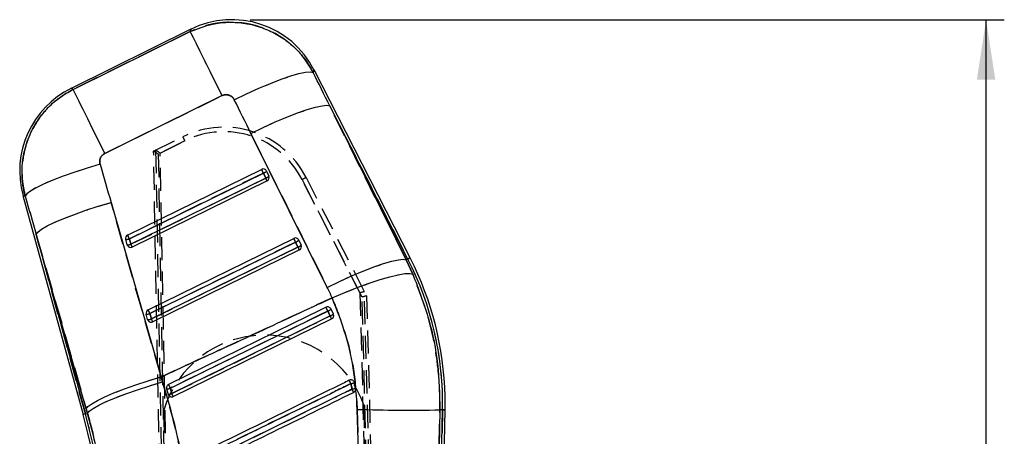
# Model space of a CAD drawing. Extents: x 62 to 743, y 47 to 577.
# Tile 20 of 22: x 299 to 407, y 452 to 498. Entities that reach past the tile are written whole.
import ezdxf

# ---------------------------------------------------------------- set-up
doc = ezdxf.new("R2010")
doc.units = 0
doc.header["$LTSCALE"] = 2
doc.linetypes.add('HIDDEN', pattern=[1.905, 1.27, -0.635])
doc.layers.get('0').update_dxf_attribs({"linetype": 'CONTINUOUS'})
doc.styles.add('SLDTEXTSTYLE0', font='TXT', dxfattribs={"width": 0.75})
doc.dimstyles.new('SLDDIMSTYLE0', dxfattribs={"dimtxt": 7, "dimasz": 6.604, "dimexe": 0, "dimexo": 0.0625, "dimgap": 1.75, "dimtad": 1, "dimdec": 0, "dimrnd": 1e-09, "dimzin": 12, "dimtxsty": 'SLDTEXTSTYLE0', "dimsah": 1, "dimcen": 0.09, "dimazin": 3, "dimtfac": 1, "dimtdec": 0, "dimtofl": 0, "dimtmove": 0, "dimatfit": 3, "dimtolj": 1, "dimtzin": 12})

# ---------------------------------------------------------------- blocks, each defined once
blk = doc.blocks.new('_D')
at = {"color": 179, "linetype": 'CONTINUOUS'}
for p, q in [((324.5, 497.82), (407.38, 497.82)), ((405.38, 240.17), (405.38, 497.82)), ((376.38, 240.17), (407.38, 240.17))]:
    blk.add_line(p, q, dxfattribs=at)
for points in [[(405.38, 497.82), (404.36, 491.22), (406.39, 491.22)], [(405.38, 240.17), (406.39, 246.78), (404.36, 246.78)]]:
    blk.add_solid(points, dxfattribs=at)
at = {"color": 179, "linetype": 'CONTINUOUS', "insert": (396.36, 372.37, 0.1), "char_height": 7, "attachment_point": 1, "rotation": 90, "style": 'SLDTEXTSTYLE0'}
blk.add_mtext('258', dxfattribs=at)

msp = doc.modelspace()

# ---------------------------------------------------------------- linework, layer by layer
at = {"color": 7, "linetype": 'CONTINUOUS'}
for p, q in [((318.005481, 496.770823), (304.844166, 490.264932)), ((305.06363, 490.14602), (317.941138, 496.511603)), ((342.091309, 471.609855), (331.544811, 492.284128)), ((321.423174, 489.467496), (308.545667, 483.101899)), ((333.259678, 488.327498), (341.646757, 471.383089)), ((341.850469, 471.48701), (333.259678, 488.327498)), ((332.985976, 468.3693), (324.598896, 485.313723)), ((311.050198, 474.122057), (325.769723, 481.349314)), ((311.251833, 473.711679), (325.971357, 480.938951)), ((326.227101, 480.391184), (311.414263, 473.118106)), ((325.971357, 480.938951), (326.227101, 480.391184)), ((326.314739, 481.160218), (326.570484, 480.612466)), ((326.381401, 480.076591), (311.568565, 472.803498)), ((299.551914, 478.48692), (306.153311, 454.362968)), ((309.230301, 477.716724), (314.731768, 458.512986)), ((306.508618, 454.989547), (301.007151, 474.193299)), ((301.007151, 474.193299), (306.414089, 454.43433)), ((310.998782, 473.058978), (310.836351, 473.652566)), ((311.414263, 473.118106), (311.251833, 473.711679)), ((313.300583, 465.898315), (329.312927, 473.760361)), ((313.502218, 465.487937), (329.51456, 473.349983)), ((329.770305, 472.802216), (313.664648, 464.894364)), ((329.51456, 473.349983), (329.770305, 472.802216)), ((329.857943, 473.571265), (330.113687, 473.023498)), ((329.924605, 472.487623), (313.818949, 464.57977)), ((341.850469, 471.48701), (341.646757, 471.383089)), ((341.646757, 471.383089), (342.379803, 469.817424)), ((313.249166, 464.835251), (313.086736, 465.428824)), ((313.664648, 464.894364), (313.502218, 465.487937)), ((333.656819, 465.434695), (333.401098, 465.982417)), ((333.662, 465.423131), (333.656819, 465.434695)), ((316.069334, 456.356028), (333.467808, 464.898655)), ((314.731768, 458.512986), (314.898948, 457.963953)), ((335.978659, 457.86717), (335.921823, 458.003411)), ((336.104629, 457.254255), (335.978659, 457.86717)), ((315.336912, 457.205573), (315.499271, 456.612164)), ((315.499271, 456.612164), (315.538323, 456.518287)), ((306.414089, 454.43433), (306.649088, 454.498643)), ((306.649088, 454.498643), (306.508618, 454.989547)), ((336.410786, 450.422907), (336.286466, 454.945082)), ((344.444305, 396.717655), (345.658539, 454.881007)), ((344.505707, 386.705125), (345.928847, 454.875374)), ((345.356541, 454.88731), (345.284423, 450.789088)), ((345.658539, 454.881007), (345.356541, 454.88731))]:
    msp.add_line(p, q, dxfattribs=at)
at = {"color": 7, "linetype": 'HIDDEN'}
for p, q in [((317.941138, 496.511603), (305.06363, 490.14602)), ((308.545667, 483.101899), (321.423174, 489.467496)), ((333.259678, 488.327498), (341.850469, 471.48701)), ((341.646757, 471.383089), (333.259678, 488.327498)), ((313.910215, 483.349705), (317.123759, 484.938854)), ((324.598896, 485.313723), (332.985976, 468.3693)), ((317.345346, 484.492848), (314.415912, 483.044202)), ((314.631636, 483.150879), (317.345346, 484.492848)), ((315.810879, 380.045744), (313.910215, 483.349705)), ((314.127072, 483.455742), (316.06334, 379.992941)), ((314.415912, 483.044202), (316.312202, 379.977847)), ((316.563147, 379.942337), (314.631636, 483.150879)), ((325.971357, 480.938951), (311.251833, 473.711679)), ((311.414263, 473.118106), (326.227101, 480.391184)), ((326.227101, 480.391184), (325.971357, 480.938951)), ((330.666103, 480.449775), (337.302537, 467.429409)), ((336.805734, 467.305133), (330.220581, 480.224902)), ((330.220581, 480.224902), (336.570462, 467.766726)), ((314.731768, 458.512986), (309.230301, 477.716724)), ((306.414089, 454.43433), (301.007151, 474.193299)), ((301.007151, 474.193299), (306.508618, 454.989547)), ((311.251833, 473.711679), (311.414263, 473.118106)), ((329.51456, 473.349983), (313.502218, 465.487937)), ((313.664648, 464.894364), (329.770305, 472.802216)), ((329.770305, 472.802216), (329.51456, 473.349983)), ((341.850469, 471.48701), (341.646757, 471.383089)), ((342.379803, 469.817424), (341.646757, 471.383089)), ((336.570462, 467.766726), (338.911705, 380.452411)), ((339.40867, 380.526522), (337.066089, 467.890764)), ((337.302537, 467.429409), (339.658455, 380.591163)), ((339.160764, 380.499655), (336.805734, 467.305133)), ((313.502218, 465.487937), (313.664648, 464.894364)), ((333.656819, 465.434695), (333.662, 465.423131)), ((314.898948, 457.963953), (314.731768, 458.512986)), ((315.538323, 456.518287), (315.499271, 456.612164)), ((306.414089, 454.43433), (306.649088, 454.498643)), ((306.508618, 454.989547), (306.649088, 454.498643)), ((316.738318, 380.033182), (315.03491, 454.86241)), ((336.286466, 454.945082), (336.410786, 450.422907)), ((338.732598, 380.534763), (337.029212, 455.363089)), ((345.658539, 454.881007), (344.444305, 396.717655)), ((345.284423, 450.789088), (345.356541, 454.88731)), ((345.658539, 454.881007), (345.356541, 454.88731))]:
    msp.add_line(p, q, dxfattribs=at)
at = {"color": 8, "linetype": 'CONTINUOUS', "flags": 128}
for points in [[(317.941138, 496.511603), (317.998328, 496.742005), (318.005481, 496.770823)], [(331.544811, 492.284128), (331.532646, 492.255086), (331.435373, 492.022866)], [(304.844166, 490.264932), (304.868563, 490.251714), (305.06363, 490.14602)], [(299.798178, 478.397572), (299.579288, 478.476981), (299.551914, 478.48692)], [(342.091309, 471.609855), (342.076247, 471.602181), (342.03107, 471.579129), (341.955799, 471.540729), (341.850469, 471.48701)], [(306.414089, 454.43433), (306.300039, 454.403127), (306.218537, 454.38082), (306.169621, 454.367438), (306.153311, 454.362968)], [(345.928847, 454.875374), (345.911943, 454.875717), (345.861238, 454.876775), (345.776757, 454.878548), (345.658539, 454.881007)]]:
    msp.add_lwpolyline(points, dxfattribs=at)
at = {"color": 7, "linetype": 'HIDDEN', "flags": 128}
for points in [[(318.005481, 496.770823), (317.998328, 496.742005), (317.941138, 496.511603)], [(321.423174, 489.467496), (320.753899, 490.821431), (320.119782, 492.104242), (319.539039, 493.279079), (319.028358, 494.312177), (318.60241, 495.173866), (318.273432, 495.839382), (318.050877, 496.289605), (317.941138, 496.511603)], [(331.435373, 492.022866), (331.532646, 492.255086), (331.544811, 492.284128)], [(322.768387, 489.005918), (324.125954, 489.660854), (325.461504, 490.267092), (326.738429, 490.808019), (327.921729, 491.268823), (328.978966, 491.636837), (329.88116, 491.902003), (330.603582, 492.057035), (331.12643, 492.0977), (331.435373, 492.022866)], [(305.06363, 490.14602), (304.868563, 490.251714), (304.844166, 490.264932)], [(308.545667, 483.101899), (307.876392, 484.455833), (307.242277, 485.738644), (306.661534, 486.913482), (306.150853, 487.946579), (305.724903, 488.808269), (305.395926, 489.473784), (305.17337, 489.924023), (305.06363, 490.14602)], [(324.598896, 485.313723), (325.949007, 485.963071), (327.277574, 486.564482), (328.54862, 487.101654), (329.727733, 487.560058), (330.782984, 487.927267), (331.685802, 488.193343), (332.41174, 488.351071), (332.941144, 488.396207), (333.259678, 488.327498)], [(308.028324, 481.922919), (306.61112, 481.49685), (305.246233, 481.052304), (303.969889, 480.601111), (302.815954, 480.155224), (301.815051, 479.726503), (300.993743, 479.326287), (300.373825, 478.965232), (299.971747, 478.652889), (299.798178, 478.397572)], [(299.551914, 478.48692), (299.579288, 478.476981), (299.798178, 478.397572)], [(301.007151, 474.193299), (301.192227, 474.450627), (301.602366, 474.764148), (302.226833, 475.12562), (303.049265, 475.525597), (304.048124, 475.953588), (305.197242, 476.398373), (306.466523, 476.848329), (307.822714, 477.291653), (309.230301, 477.716724)], [(332.985976, 468.3693), (334.336087, 469.018662), (335.664653, 469.620073), (336.9357, 470.157245), (338.114812, 470.615635), (339.170064, 470.982844), (340.072881, 471.248919), (340.79882, 471.406663), (341.328224, 471.451784), (341.646757, 471.383089)], [(341.850469, 471.48701), (341.955799, 471.540729), (342.03107, 471.579129), (342.076247, 471.602181), (342.091309, 471.609855)], [(333.523144, 467.212463), (334.910416, 467.798019), (336.274928, 468.336919), (337.579396, 468.814442), (338.788171, 469.217548), (339.868225, 469.535226), (340.790043, 469.758773), (341.528436, 469.882095), (342.063228, 469.901824), (342.379803, 469.817424)], [(333.055417, 465.766067), (332.3265, 465.40826), (329.410828, 463.977063), (317.748089, 458.252335), (315.749359, 457.271257)], [(315.910528, 456.680426), (316.639452, 457.038218), (319.555146, 458.469385), (331.217873, 464.194128), (333.309893, 465.221027)], [(306.508618, 454.989547), (306.693694, 455.24689), (307.103838, 455.560396), (307.728301, 455.921883), (308.550737, 456.321845), (309.549591, 456.749836), (310.698709, 457.194636), (311.96799, 457.644576), (313.324182, 458.087901), (314.731768, 458.512986)], [(306.649088, 454.498643), (306.837208, 454.746315), (307.25064, 455.050493), (307.878545, 455.403188), (308.704446, 455.795178), (309.706679, 456.216166), (310.858956, 456.655094), (312.13105, 457.100475), (313.489593, 457.540611), (314.898948, 457.963953)], [(345.658539, 454.881007), (345.776757, 454.878548), (345.861238, 454.876775), (345.911943, 454.875717), (345.928847, 454.875374)]]:
    msp.add_lwpolyline(points, dxfattribs=at)
at = {"color": 7, "linetype": 'CONTINUOUS', "flags": 128}
for points in [[(321.423174, 489.467496), (320.753899, 490.821431), (320.119782, 492.104242), (319.539039, 493.279079), (319.028358, 494.312177), (318.60241, 495.173866), (318.273432, 495.839382), (318.050877, 496.289605), (317.941138, 496.511603)], [(322.768387, 489.005918), (324.125954, 489.660854), (325.461504, 490.267092), (326.738429, 490.808019), (327.921729, 491.268823), (328.978966, 491.636837), (329.88116, 491.902003), (330.603582, 492.057035), (331.12643, 492.0977), (331.435373, 492.022866)], [(308.545667, 483.101899), (307.876392, 484.455833), (307.242277, 485.738644), (306.661534, 486.913482), (306.150853, 487.946579), (305.724903, 488.808269), (305.395926, 489.473784), (305.17337, 489.924023), (305.06363, 490.14602)], [(324.598896, 485.313723), (325.949007, 485.963071), (327.277574, 486.564482), (328.54862, 487.101654), (329.727733, 487.560058), (330.782984, 487.927267), (331.685802, 488.193343), (332.41174, 488.351071), (332.941144, 488.396207), (333.259678, 488.327498)], [(308.028324, 481.922919), (306.61112, 481.49685), (305.246233, 481.052304), (303.969889, 480.601111), (302.815954, 480.155224), (301.815051, 479.726503), (300.993743, 479.326287), (300.373825, 478.965232), (299.971747, 478.652889), (299.798178, 478.397572)], [(301.007151, 474.193299), (301.192227, 474.450627), (301.602366, 474.764148), (302.226833, 475.12562), (303.049265, 475.525597), (304.048124, 475.953588), (305.197242, 476.398373), (306.466523, 476.848329), (307.822714, 477.291653), (309.230301, 477.716724)], [(332.985976, 468.3693), (334.336087, 469.018662), (335.664653, 469.620073), (336.9357, 470.157245), (338.114812, 470.615635), (339.170064, 470.982844), (340.072881, 471.248919), (340.79882, 471.406663), (341.328224, 471.451784), (341.646757, 471.383089)], [(333.523144, 467.212463), (334.910416, 467.798019), (336.274928, 468.336919), (337.579396, 468.814442), (338.788171, 469.217548), (339.868225, 469.535226), (340.790043, 469.758773), (341.528436, 469.882095), (342.063228, 469.901824), (342.379803, 469.817424)], [(332.85583, 466.172034), (332.136901, 465.819055), (329.221358, 464.38759), (317.559178, 458.661715), (315.550531, 457.675526)], [(315.749359, 457.271257), (316.478283, 457.629049), (319.393978, 459.060216), (331.056706, 464.784959), (333.055417, 465.766067)], [(333.309893, 465.221027), (332.580976, 464.863235), (329.665304, 463.432023), (318.002568, 457.707295), (315.910528, 456.680426)], [(306.508618, 454.989547), (306.693694, 455.24689), (307.103838, 455.560396), (307.728301, 455.921883), (308.550737, 456.321845), (309.549591, 456.749836), (310.698709, 457.194636), (311.96799, 457.644576), (313.324182, 458.087901), (314.731768, 458.512986)], [(306.649088, 454.498643), (306.837208, 454.746315), (307.25064, 455.050493), (307.878545, 455.403188), (308.704446, 455.795178), (309.706679, 456.216166), (310.858956, 456.655094), (312.13105, 457.100475), (313.489593, 457.540611), (314.898948, 457.963953)]]:
    msp.add_lwpolyline(points, dxfattribs=at)
at = {"color": 7, "linetype": 'CONTINUOUS'}
for centre, radius, start, end in [((322.503296, 487.671802), 10.15, 26.78269755, 116.56454542), ((309.341983, 481.165918), 10.15, 116.08314512, 195.49579823), ((325.94953, 480.987581), 0.403957, 25.30048273, 116.43059723), ((-46.843655, 298.00983), 415.275927, 26.13579887, 26.19888225), ((325.725834, 481.697054), 0.79687, 287.94529511, 317.64822369), ((325.981589, 481.149235), 0.796818, 287.94575025, 317.65128223), ((116.437141, 377.299646), 233.751348, 26.08377995, 26.16966699), ((326.202462, 480.441027), 0.406, 296.15097444, 22.35899997), ((326.204864, 480.441897), 0.403449, 22.37525695, 25.0099923), ((311.227424, 473.757885), 0.405006, 115.95008511, 195.07270583), ((-84.837931, 279.35171), 441.206186, 26.13703774, 26.19641547), ((310.922214, 474.53876), 0.890344, 264.46595905, 291.7289356), ((311.084553, 473.945602), 0.890763, 264.47444848, 291.72447441), ((311.383184, 473.164167), 0.398535, 195.3038626, 210.2463664), ((311.389624, 473.167945), 0.406, 210.24910305, 296.15097444), ((123.630486, 380.823261), 209.239302, 26.07794775, 26.17390021), ((329.492721, 473.398592), 0.403984, 25.30433486, 116.42674511), ((-75.199835, 274.754225), 450.814837, 26.13746109, 26.19557314), ((329.269074, 474.107993), 0.79677, 287.94484357, 317.65218891), ((329.524635, 473.560512), 0.797099, 287.951116, 317.64591648), ((124.559849, 371.956804), 228.650669, 26.08282198, 26.17062497), ((329.745665, 472.852064), 0.406, 296.15097444, 22.35899997), ((329.748068, 472.85293), 0.403449, 22.37525695, 25.0099923), ((310.727317, 455.610244), 34.938833, 358.80405151, 27.02735416), ((310.727317, 455.610244), 35.2092, 1.30405151, 27.02735416), ((313.477788, 465.534153), 0.404988, 115.94803952, 195.07475142), ((313.172569, 466.315221), 0.890544, 264.46908126, 291.72581338), ((-44.825035, 289.682196), 399.131656, 26.13390808, 26.19954512), ((129.480986, 365.934107), 226.735461, 26.12311868, 26.23743367), ((332.778298, 466.59318), 0.872302, 288.52307833, 315.55903567), ((333.012057, 466.093093), 0.921523, 288.85655088, 314.40046025), ((239.615396, 419.124545), 104.420039, 25.99962018, 26.19658979), ((313.335028, 465.721445), 0.890344, 264.46595905, 291.7289356), ((313.633757, 464.940487), 0.398729, 195.3033365, 210.24051545), ((313.640009, 464.944209), 0.406, 210.24910305, 296.15097444), ((110.427972, 365.015834), 226.452792, 26.08266923, 26.17132462), ((158.170956, 380.021794), 175.494822, 26.11542175, 26.26250718), ((300.984333, 440.906339), 38.49478, 25.9886485, 26.60540028), ((334.599917, 462.824182), 5.145182, 281.0554942, 285.54336183), ((315.388077, 458.212066), 1.007792, 267.08987679, 291.00743069), ((315.533849, 457.676821), 1.065219, 268.13982774, 290.70872533), ((242.750247, 420.664593), 81.544877, 25.95663196, 26.21040998), ((334.233065, 465.251339), 8.213167, 280.35732358, 283.17191651), ((306.06107, 442.509896), 33.075935, 25.61993669, 26.31374161), ((310.727317, 455.610244), 35.2092, 358.80405151, 1.30405151), ((239.203572, 436.042509), 69.681512, 1.30826654, 15.30405151), ((341.99676, 639.429462), 184.572733, 268.22710562, 271.04301385), ((239.203572, 436.042509), 69.411145, 1.3063552, 15.30405151)]:
    msp.add_arc(centre, radius, start, end, dxfattribs=at)
at = {"color": 7, "linetype": 'HIDDEN'}
for centre, radius, start, end in [((321.623011, 475.840549), 10.15, 27.00775891, 116.31310107), ((256.832006, 454.706294), 67.44704, 26.2078503, 26.63091496), ((321.622962, 475.842731), 9.65, 27.00775891, 116.31310107), ((-46.843655, 298.00983), 415.275927, 26.13579887, 26.19888225), ((325.725834, 481.697054), 0.79687, 287.94529511, 317.64822369), ((325.981589, 481.149235), 0.796818, 287.94575025, 317.65128223), ((116.437141, 377.299646), 233.751348, 26.08377995, 26.16966699), ((344.787516, 451.918461), 31.834733, 116.33284871, 117.23105548), ((-84.837931, 279.35171), 441.206186, 26.13703774, 26.19641547), ((310.922214, 474.53876), 0.890344, 264.46595905, 291.7289356), ((311.084553, 473.945602), 0.890763, 264.47444848, 291.72447441), ((123.630486, 380.823261), 209.239302, 26.07794775, 26.17390021), ((-75.199835, 274.754225), 450.814837, 26.13746109, 26.19557314), ((329.269074, 474.107993), 0.79677, 287.94484357, 317.65218891), ((329.524635, 473.560512), 0.797099, 287.951116, 317.64591648), ((124.559849, 371.956804), 228.650669, 26.08282198, 26.17062497), ((310.727317, 455.610244), 34.938833, 358.80405151, 27.02735416), ((313.172569, 466.315221), 0.890544, 264.46908126, 291.72581338), ((-44.825035, 289.682196), 399.131656, 26.13390808, 26.19954512), ((129.480986, 365.934107), 226.735461, 26.12311868, 26.23743367), ((332.778298, 466.59318), 0.872302, 288.52307833, 315.55903567), ((333.012057, 466.093093), 0.921523, 288.85655088, 314.40046025), ((239.615396, 419.124545), 104.420039, 25.99962018, 26.19658979), ((313.335028, 465.721445), 0.890344, 264.46595905, 291.7289356), ((110.427972, 365.015834), 226.452792, 26.08266923, 26.17132462), ((326.113136, 451.55117), 11.5625, 19.24930474, 163.35879828), ((158.170956, 380.021794), 175.494822, 26.11542175, 26.26250718), ((300.984333, 440.906339), 38.49478, 25.9886485, 26.60540028), ((334.599917, 462.824182), 5.145182, 281.0554942, 285.54336183), ((315.388077, 458.212066), 1.007792, 267.08987679, 291.00743069), ((315.533849, 457.676821), 1.065219, 268.13982774, 290.70872533), ((242.750247, 420.664593), 81.544877, 25.95663196, 26.21040998), ((334.233065, 465.251339), 8.213167, 280.35732358, 283.17191651), ((306.06107, 442.509896), 33.075935, 25.61993669, 26.31374161), ((239.203572, 436.042509), 69.681512, 1.30826654, 15.30405151), ((341.99676, 639.429462), 184.572733, 268.22710562, 271.04301385)]:
    msp.add_arc(centre, radius, start, end, dxfattribs=at)
at = {"color": 7, "linetype": 'CONTINUOUS'}
for centre, major_axis, ratio, start_param, end_param in [((252.118152, 491.629323), (-203.633357, 398.901793), 0.1586388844, 4.6233321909, 4.6325659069), ((251.563768, 492.750833), (-203.618179, 398.909536), 0.1382424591, 4.6233432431, 4.6325769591), ((355.063181, 543.912535), (-118.85212, 440.631474), 0.1356176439, 1.6752891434, 1.684931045), ((355.617564, 542.791026), (-118.604405, 440.699216), 0.1556261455, 1.6754496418, 1.6850915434), ((310.035665, 457.009446), (-11.348563, 22.957986), 0.999926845, 4.6631080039, 4.7129170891)]:
    msp.add_ellipse(centre, major_axis=major_axis, ratio=ratio, start_param=start_param, end_param=end_param, dxfattribs=at)
at = {"color": 7, "linetype": 'HIDDEN'}
for centre, major_axis, ratio, start_param, end_param in [((252.118152, 491.629323), (-203.633357, 398.901793), 0.1586388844, 4.6233321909, 4.6325659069), ((251.563768, 492.750833), (-203.618179, 398.909536), 0.1382424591, 4.6233432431, 4.6325769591), ((314.415961, 483.042015), (0.505745, -0.307696), 0.0031039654, 1.5727829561, 3.1415926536), ((314.134975, 482.903063), (-0.009164, 0.553014), 0.0631809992, 6.2472486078, 6.3131278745), ((314.631688, 483.148695), (0.505844, -0.307647), 0.0031039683, 1.5727822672, 3.0737451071), ((355.063181, 543.912535), (-118.85212, 440.631474), 0.1356176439, 1.6752891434, 1.684931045), ((355.617564, 542.791026), (-118.604405, 440.699216), 0.1556261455, 1.6754496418, 1.6850915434), ((310.035665, 457.009446), (-11.348563, 22.957986), 0.999926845, 4.6631080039, 4.7129170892), ((336.570511, 467.764551), (0.496791, 0.126371), 0.0041474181, 0.0688784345, 1.5698412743), ((336.805783, 467.302959), (0.496753, 0.126445), 0.0041474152, 0, 1.5698405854), ((337.099755, 466.726199), (-0.033499, 1.164584), 0.0299477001, 6.2200860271, 6.2880270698)]:
    msp.add_ellipse(centre, major_axis=major_axis, ratio=ratio, start_param=start_param, end_param=end_param, dxfattribs=at)
at = {"color": 7, "linetype": 'CONTINUOUS'}
for points, knots in [([(317.941138, 496.511603), (318.742639, 496.834013), (320.064218, 497.365627), (322.04455, 497.573517), (323.814419, 497.494192), (325.558664, 497.09), (327.207016, 496.376903), (328.644365, 495.449997), (329.895557, 494.295509), (330.820751, 493.130691), (331.264743, 492.330418), (331.435373, 492.022866)], [0, 0, 0, 0, 0.1640709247, 0.2705328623, 0.3769948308, 0.5010286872, 0.6095027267, 0.7179765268, 0.8254474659, 0.9329180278, 1, 1, 1, 1]), ([(299.798178, 478.397572), (299.706148, 478.792903), (299.481581, 479.757563), (299.404358, 481.340572), (299.616913, 483.246079), (300.198213, 485.055138), (301.095763, 486.688105), (302.163567, 488.043748), (303.479655, 489.246695), (304.535638, 489.846245), (305.06363, 490.14602)], [0, 0, 0, 0, 0.0873922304, 0.2132487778, 0.3391060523, 0.4988415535, 0.6188019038, 0.7387622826, 0.8693808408, 1, 1, 1, 1]), ([(322.768387, 489.005918), (322.751527, 489.037324), (322.681096, 489.168522), (322.500945, 489.367111), (322.240383, 489.511543), (321.95741, 489.578451), (321.68753, 489.574246), (321.50347, 489.499921), (321.423174, 489.467496)], [0, 0, 0, 0, 0.0682043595, 0.2849201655, 0.5017963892, 0.6255358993, 0.8366396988, 1, 1, 1, 1]), ([(308.545667, 483.101899), (308.536934, 483.097479), (308.428998, 483.042854), (308.241208, 482.8978), (308.075921, 482.644891), (307.986527, 482.354423), (307.980798, 482.116056), (308.018532, 481.962712), (308.028324, 481.922919)], [0, 0, 0, 0, 0.0210037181, 0.2595985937, 0.49814518, 0.6582557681, 0.9113160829, 1, 1, 1, 1]), ([(342.379803, 469.817424), (343.019536, 468.160326), (344.252126, 464.96755), (345.240963, 459.914193), (345.317742, 456.57481), (345.356541, 454.88731)], [0, 0, 0, 0, 0.34801566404, 0.67053098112, 1, 1, 1, 1]), ([(314.731768, 458.512986), (317.061389, 459.586517), (322.516084, 462.100139), (328.777923, 465.004219), (332.710368, 466.834228), (333.523144, 467.212463)], [0, 0, 0, 0, 0.3716168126, 0.8701228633, 1, 1, 1, 1]), ([(336.286466, 454.945082), (336.198451, 456.302456), (336.020764, 459.042757), (335.100716, 463.187727), (334.060856, 465.84064), (333.523144, 467.212463)], [0, 0, 0, 0, 0.3215633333, 0.6491798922, 1, 1, 1, 1]), ([(333.401098, 465.982417), (333.380793, 466.017451), (333.337718, 466.091772), (333.230463, 466.172651), (333.100179, 466.216297), (332.968417, 466.216446), (332.890864, 466.185854), (332.85583, 466.172034)], [0, 0, 0, 0, 0.1890942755, 0.4011424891, 0.6132037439, 0.8252678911, 1, 1, 1, 1]), ([(333.055417, 465.766067), (333.08983, 465.692362), (333.174626, 465.510748), (333.259477, 465.32901), (333.309893, 465.221027)], [0, 0, 0, 0, 0.4058288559, 1, 1, 1, 1]), ([(333.467808, 464.898655), (333.506627, 464.92267), (333.584261, 464.970697), (333.662457, 465.08631), (333.699939, 465.218483), (333.694134, 465.335668), (333.670241, 465.400702), (333.662, 465.423131)], [0, 0, 0, 0, 0.2201722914, 0.4403264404, 0.6610747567, 0.8831076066, 1, 1, 1, 1]), ([(314.898948, 457.963953), (315.285009, 456.632235), (316.057136, 453.968784), (316.989004, 449.86251), (317.759378, 445.690944), (318.103759, 442.872282), (318.275952, 441.462928)], [0, 0, 0, 0, 0.2476453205, 0.4952933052, 0.747642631, 1, 1, 1, 1]), ([(315.550531, 457.675526), (315.542789, 457.671529), (315.494672, 457.646691), (315.41617, 457.581539), (315.344651, 457.463612), (315.314335, 457.331718), (315.32963, 457.24626), (315.336912, 457.205573)], [0, 0, 0, 0, 0.0467647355, 0.2906449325, 0.5345202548, 0.7783810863, 1, 1, 1, 1]), ([(335.402979, 458.145971), (335.162857, 458.028122), (333.950814, 457.433272), (328.851109, 454.930384), (323.197737, 452.155821), (318.516302, 449.858238), (317.722532, 449.468667)], [0, 0, 0, 0, 0.040743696, 0.2056579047, 0.8653137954, 1, 1, 1, 1]), ([(317.905375, 449.099282), (320.88078, 450.559126), (326.774523, 453.450815), (332.668234, 456.342595), (335.586555, 457.774485)], [0, 0, 0, 0, 0.5048413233, 1, 1, 1, 1]), ([(335.921823, 458.003411), (335.89313, 458.039185), (335.835746, 458.110731), (335.710692, 458.174309), (335.574137, 458.19508), (335.468914, 458.175826), (335.415244, 458.151524), (335.402979, 458.145971)], [0, 0, 0, 0, 0.232772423, 0.4655323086, 0.6982895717, 0.9310518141, 1, 1, 1, 1]), ([(335.586555, 457.774485), (335.600385, 457.709522), (335.643063, 457.509042), (335.682812, 457.30794), (335.709682, 457.172001)], [0, 0, 0, 0, 0.32403324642, 1, 1, 1, 1]), ([(315.910528, 456.680426), (315.886356, 456.769047), (315.832618, 456.966055), (315.778909, 457.162939), (315.749359, 457.271257)], [0, 0, 0, 0, 0.4498326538, 1, 1, 1, 1]), ([(335.709682, 457.172001), (335.466691, 457.052771), (334.25174, 456.456626), (329.148915, 453.95288), (323.502641, 451.182523), (318.828282, 448.889184), (318.041841, 448.50334)], [0, 0, 0, 0, 0.0412602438, 0.2063007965, 0.8664634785, 1, 1, 1, 1]), ([(318.217949, 448.141107), (321.162472, 449.58622), (327.051521, 452.476445), (332.94054, 455.366758), (335.88505, 456.811914)], [0, 0, 0, 0, 0.4999998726, 1, 1, 1, 1]), ([(335.88505, 456.811914), (335.924096, 456.836066), (336.00219, 456.884371), (336.079811, 457.000595), (336.118096, 457.12885), (336.108918, 457.214323), (336.104629, 457.254255)], [0, 0, 0, 0, 0.2579389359, 0.5158765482, 0.7738239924, 1, 1, 1, 1]), ([(315.538323, 456.518287), (315.565062, 456.4808), (315.618541, 456.405822), (315.740554, 456.33511), (315.876312, 456.307103), (315.989978, 456.321506), (316.050536, 456.347851), (316.069334, 456.356028)], [0, 0, 0, 0, 0.2255209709, 0.4510690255, 0.6758682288, 0.8993871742, 1, 1, 1, 1]), ([(308.960332, 441.382239), (308.867636, 442.478184), (308.682249, 444.670014), (308.181762, 447.966586), (307.526829, 451.258522), (306.941666, 453.41861), (306.649088, 454.498643)], [0, 0, 0, 0, 0.247093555, 0.4941732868, 0.747089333, 1, 1, 1, 1])]:
    msp.add_open_spline(points, degree=3, knots=knots, dxfattribs=at)
at = {"color": 7, "linetype": 'HIDDEN'}
for points, knots in [([(331.435373, 492.022866), (331.078863, 492.625163), (330.423342, 493.732613), (329.099127, 495.071862), (327.548696, 496.21112), (325.817191, 497.010703), (324.003526, 497.453954), (322.329664, 497.585771), (320.659313, 497.432394), (319.180838, 497.064159), (318.306399, 496.674406), (317.941138, 496.511603)], [0, 0, 0, 0, 0.1330815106, 0.2446988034, 0.35631542, 0.4986684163, 0.6048073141, 0.7109461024, 0.8173191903, 0.9236924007, 1, 1, 1, 1]), ([(305.06363, 490.14602), (304.580736, 489.875664), (303.609005, 489.331624), (302.343826, 488.22232), (301.198902, 486.86063), (300.314097, 485.299548), (299.722281, 483.600839), (299.433443, 481.892588), (299.424223, 480.131181), (299.673526, 478.975444), (299.798178, 478.397572)], [0, 0, 0, 0, 0.11908716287, 0.23963927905, 0.36019153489, 0.50113159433, 0.62346724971, 0.74580417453, 0.8729013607, 1, 1, 1, 1]), ([(321.423174, 489.467496), (321.459779, 489.483949), (321.597913, 489.546033), (321.862937, 489.589574), (322.161209, 489.540314), (322.435839, 489.408473), (322.639276, 489.230661), (322.733114, 489.067319), (322.768387, 489.005918)], [0, 0, 0, 0, 0.0760419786, 0.2869508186, 0.4978070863, 0.6404237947, 0.8648338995, 1, 1, 1, 1]), ([(308.028324, 481.922919), (308.026842, 481.928229), (307.994996, 482.042306), (307.972305, 482.277748), (308.043329, 482.567246), (308.186046, 482.82127), (308.351221, 482.993472), (308.497248, 483.0749), (308.545667, 483.101899)], [0, 0, 0, 0, 0.0119380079, 0.256462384, 0.5011520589, 0.6418765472, 0.8812551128, 1, 1, 1, 1]), ([(345.356541, 454.88731), (345.354816, 455.785432), (345.351354, 457.58723), (345.007541, 461.014759), (344.194768, 465.176252), (342.989029, 468.259531), (342.379803, 469.817424)], [0, 0, 0, 0, 0.175348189, 0.3517806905, 0.6724733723, 1, 1, 1, 1]), ([(333.523144, 467.212463), (332.665294, 466.813263), (328.798191, 465.013712), (322.536361, 462.109613), (317.126849, 459.616722), (314.731768, 458.512986)], [0, 0, 0, 0, 0.1370791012, 0.6179387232, 1, 1, 1, 1]), ([(333.523144, 467.212463), (334.02124, 465.952061), (335.026405, 463.408554), (335.992892, 459.275207), (336.186709, 456.416466), (336.286466, 454.945082)], [0, 0, 0, 0, 0.322821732, 0.6514584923, 1, 1, 1, 1]), ([(333.309893, 465.221027), (333.259477, 465.32901), (333.174626, 465.510748), (333.08983, 465.692362), (333.055417, 465.766067)], [0, 0, 0, 0, 0.5941711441, 1, 1, 1, 1]), ([(318.275952, 441.462928), (318.107307, 442.846182), (317.770022, 445.612652), (317.010198, 449.759166), (316.078027, 453.892903), (315.291973, 456.606941), (314.898948, 457.963953)], [0, 0, 0, 0, 0.24768286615, 0.49535930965, 0.74768099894, 1, 1, 1, 1]), ([(335.586555, 457.774485), (335.343563, 457.65526), (334.128602, 457.059138), (329.025775, 454.555394), (323.375048, 451.782864), (318.696258, 449.487312), (317.905375, 449.099282)], [0, 0, 0, 0, 0.0412289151, 0.2061451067, 0.8658100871, 1, 1, 1, 1]), ([(335.709682, 457.172001), (335.682812, 457.30794), (335.643063, 457.509042), (335.600385, 457.709522), (335.586555, 457.774485)], [0, 0, 0, 0, 0.67596675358, 1, 1, 1, 1]), ([(315.749359, 457.271257), (315.778909, 457.162939), (315.832618, 456.966055), (315.886356, 456.769047), (315.910528, 456.680426)], [0, 0, 0, 0, 0.5501673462, 1, 1, 1, 1]), ([(318.041841, 448.50334), (318.284836, 448.622559), (319.499807, 449.218655), (324.602693, 451.722251), (330.248971, 454.492602), (334.923252, 456.786125), (335.709682, 457.172001)], [0, 0, 0, 0, 0.0412601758, 0.206300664, 0.8664632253, 1, 1, 1, 1]), ([(306.649088, 454.498643), (306.935208, 453.443961), (307.507456, 451.334571), (308.163477, 448.070323), (308.674397, 444.74848), (308.865019, 442.504342), (308.960332, 441.382239)], [0, 0, 0, 0, 0.2470168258, 0.4940392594, 0.7470119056, 1, 1, 1, 1])]:
    msp.add_open_spline(points, degree=3, knots=knots, dxfattribs=at)

# ---------------------------------------------------------------- dimensions: what is measured, and where the dimension line sits
at = {"color": 179, "linetype": 'CONTINUOUS'}
dim = msp.add_linear_dim(base=(405.378844, 497.821802), p1=(374.378844, 240.172216), p2=(322.503296, 497.821802), angle=90, dimstyle='SLDDIMSTYLE0', dxfattribs=at)
dim.commit()
dim.dimension.update_dxf_attribs({"geometry": '_D', "text_midpoint": (405.378844, 382.971003), "dimtype": 160})

doc.saveas('drawing.dxf')
